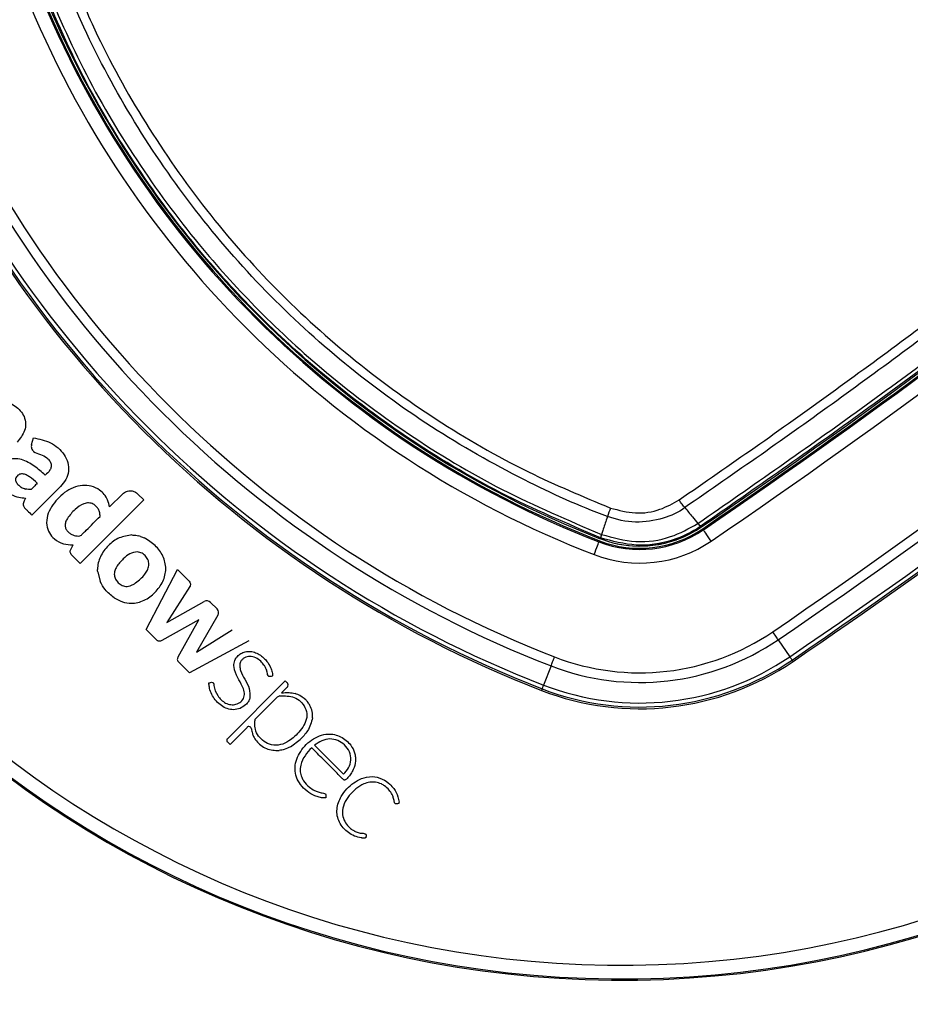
# Paper-space layout 'Wall Base Bracket' of a CAD drawing. Header units: millimetres. Extents: x 1591 to 17407, y 1260 to 16227.
# Tile 28 of 68: x 3478 to 3608, y 10050 to 10194. Entities that reach past the tile are written whole.
import ezdxf

# ---------------------------------------------------------------- set-up
doc = ezdxf.new("R2010")
doc.units = ezdxf.units.MM
doc.layers.add('COMPONENT_GEOMETRY', color=7, linetype='Continuous')
doc.styles.add('SLDTEXTSTYLE1', font='TXT', dxfattribs={"width": 0.75})
doc.dimstyles.new('SLDDIMSTYLE0', dxfattribs={"dimtxt": 100, "dimasz": 6.604, "dimexe": 0, "dimexo": 0.0625, "dimgap": 25, "dimtad": 0, "dimtih": 1, "dimtoh": 1, "dimdec": 0, "dimlfac": 0.5, "dimrnd": 1e-09, "dimzin": 12, "dimdsep": 46, "dimtxsty": 'SLDTEXTSTYLE1', "dimsah": 1, "dimcen": 0.09, "dimadec": 0, "dimazin": 3, "dimtfac": 1, "dimtdec": 0, "dimtofl": 0, "dimtmove": 0, "dimatfit": 3, "dimfxl": 1, "dimfrac": 2, "dimtolj": 1, "dimtzin": 12, "dimarcsym": 0})

# ---------------------------------------------------------------- blocks, each defined once
blk = doc.blocks.new('_D_20')
at = {"layer": 'COMPONENT_GEOMETRY', "color": 7, "ltscale": 2}
for p, q in [((8879.1, 12946.13), (8879.1, 8407.68)), ((3306.77, 9991.36), (3306.77, 8407.68)), ((3306.77, 8414.03), (5945.16, 8414.03)), ((8879.1, 8414.03), (6240.71, 8414.03))]:
    blk.add_line(p, q, dxfattribs=at)
for points in [[(3306.77, 8414.03), (3313.37, 8413.02), (3313.37, 8415.05)], [(8879.1, 8414.03), (8872.5, 8415.05), (8872.5, 8413.02)]]:
    blk.add_solid(points, dxfattribs=at)
at = {"layer": 'COMPONENT_GEOMETRY', "color": 7, "ltscale": 2, "insert": (5945.16, 8463.56), "char_height": 100, "attachment_point": 1, "style": 'SLDTEXTSTYLE1'}
blk.add_mtext('2786', dxfattribs=at)

psp = doc.layouts.new('Wall Base Bracket')

# ---------------------------------------------------------------- linework, layer by layer
at = {"color": 7, "linetype": 'Continuous', "lineweight": 25, "ltscale": 2}
for p, q in [((3479.6, 10132.08), (3479.86, 10133.07)), ((3483.82, 10125.96), (3479.65, 10121.79)), ((3495.99, 10124.01), (3486.71, 10114.73)), ((3492.86, 10124.87), (3490.97, 10122.98)), ((3495.14, 10124.87), (3495.99, 10124.01)), ((3576.94, 10120.57), (3576.94, 10120.58)), ((3577.36, 10120.18), (3577.35, 10120.17)), ((3577.36, 10120.18), (3577.45, 10120.06)), ((3577.63, 10119.79), (3577.73, 10119.64)), ((3495.52, 10118.68), (3495.26, 10118.76)), ((3562.55, 10118.05), (3562.48, 10117.89)), ((3562.71, 10118.48), (3562.66, 10118.36)), ((3562.71, 10118.48), (3562.7, 10118.49)), ((3562.84, 10118.98), (3562.84, 10118.98)), ((3562.84, 10118.98), (3562.86, 10118.98)), ((3485.32, 10116.79), (3485.67, 10117.45)), ((3486.71, 10114.73), (3485.47, 10115.96)), ((3496.33, 10105.1), (3500.93, 10113.85)), ((3500.93, 10113.85), (3502.53, 10112.26)), ((3489.25, 10113.51), (3489.62, 10112.09)), ((3502.73, 10111.35), (3499.37, 10106.13)), ((3499.37, 10106.13), (3504.83, 10109.18)), ((3505.74, 10109.05), (3506.7, 10108.1)), ((3504.04, 10106.49), (3498.63, 10103.47)), ((3501, 10101.1), (3504.04, 10106.49)), ((3506.82, 10107.17), (3503.71, 10101.77)), ((3497.87, 10103.56), (3496.33, 10105.1)), ((3503.71, 10101.77), (3508.91, 10105.03)), ((3588.67, 10103.6), (3590.36, 10101.12)), ((3511.35, 10103.43), (3502.65, 10098.78)), ((3502.65, 10098.78), (3501.03, 10100.41)), ((3555.48, 10099.78), (3554.39, 10096.98)), ((3590.69, 10100.63), (3590.82, 10100.43)), ((3516.66, 10097.59), (3508.19, 10089.12)), ((3516.95, 10096.69), (3516.11, 10095.85)), ((3516.66, 10097.59), (3516.95, 10097.3)), ((3554.18, 10096.43), (3554.09, 10096.2)), ((3515.47, 10095.21), (3512.28, 10092.02)), ((3516.11, 10095.85), (3516.09, 10095.84)), ((3511.07, 10090.81), (3508.58, 10088.32)), ((3508.19, 10088.71), (3508.58, 10088.32)), ((3517.4, 10087.96), (3518.81, 10089.02)), ((3520.93, 10088.2), (3525.18, 10083.96))]:
    psp.add_line(p, q, dxfattribs=at)
at = {"color": 7, "linetype": 'Continuous', "lineweight": 25, "ltscale": 2, "flags": 128}
for points in [[(3578.85, 10117.99), (3578.64, 10118.31), (3578.43, 10118.62), (3578.23, 10118.9), (3578.07, 10119.15), (3577.92, 10119.36), (3577.82, 10119.51), (3577.75, 10119.61), (3577.73, 10119.64)], [(3561.76, 10116.02), (3561.9, 10116.38), (3562.03, 10116.73), (3562.16, 10117.05), (3562.27, 10117.33), (3562.36, 10117.56), (3562.42, 10117.74), (3562.47, 10117.85), (3562.48, 10117.89)], [(3588.67, 10103.6), (3588.58, 10103.72), (3588.49, 10103.85), (3588.4, 10103.99), (3588.3, 10104.13), (3588.2, 10104.28), (3588.09, 10104.44), (3587.98, 10104.6), (3587.87, 10104.76)], [(3555.48, 10099.78), (3555.53, 10099.91), (3555.59, 10100.06), (3555.65, 10100.22), (3555.71, 10100.38), (3555.78, 10100.55), (3555.85, 10100.73), (3555.92, 10100.91), (3555.99, 10101.09)], [(3590.36, 10101.12), (3590.43, 10101.01), (3590.49, 10100.92), (3590.55, 10100.84), (3590.59, 10100.77), (3590.63, 10100.71), (3590.66, 10100.67), (3590.68, 10100.65), (3590.69, 10100.63)], [(3554.18, 10096.43), (3554.19, 10096.44), (3554.2, 10096.48), (3554.22, 10096.52), (3554.24, 10096.58), (3554.27, 10096.66), (3554.31, 10096.75), (3554.35, 10096.86), (3554.39, 10096.98)]]:
    psp.add_lwpolyline(points, dxfattribs=at)
at = {"color": 7, "linetype": 'Continuous', "lineweight": 25, "ltscale": 4}
for centre, radius, start, end in [((3565.77, 10203.9), 150, 91.6933, 358.3067), ((3565.77, 10203.9), 149.82, 91.6649, 358.3351), ((3565.77, 10203.9), 147.82, 92.3895, 357.6105), ((3565.77, 10203.9), 240, 270, 27.9174), ((2982.16, 10993.49), 1057, 304.27645, 314.28092), ((2982.16, 10993.49), 1057.32, 304.27645, 314.28092), ((2982.16, 10993.49), 1057.5, 304.27645, 314.28092), ((2982.16, 10993.49), 1059.5, 304.27645, 314.28092), ((2982.16, 10993.49), 1075.5, 304.27645, 314.28092), ((2982.16, 10993.49), 1076.92, 304.27645, 314.28092), ((2982.16, 10993.49), 1079.92, 304.27645, 314.28092), ((2982.16, 10993.49), 1080.5, 304.27645, 314.28092), ((3614.65, 10252.78), 146.63, 201.1432, 248.8568), ((3614.65, 10252.78), 144.63, 201.1432, 248.8568), ((3614.65, 10252.78), 144.45, 201.1432, 248.8568), ((3614.65, 10252.78), 144.13, 201.1432, 248.8568), ((2982.16, 10993.49), 1080.75, 304.27645, 312.58356), ((3614.65, 10252.78), 162.63, 201.1432, 248.8568), ((3614.65, 10252.78), 164.05, 201.1432, 248.8568), ((3614.65, 10252.78), 167.88, 201.1432, 248.8568), ((3614.65, 10252.78), 167.63, 201.1432, 248.8568), ((3614.65, 10252.78), 167.05, 201.1432, 248.8568), ((3596.83, 10110.28), 34.99, 158.9833, 161.1303), ((3568.43, 10133.28), 16.5, 248.8568, 304.2765), ((3568.43, 10133.28), 16.33, 248.8568, 304.2765), ((3568.43, 10133.28), 16, 248.8568, 304.2765), ((3577.9, 10121.16), 1.12, 211.543, 241.4642), ((3568.43, 10133.28), 18.5, 248.8568, 304.2765), ((3568.43, 10133.28), 16, 248.8568, 289.6032), ((3565.34, 10117.96), 2.68, 157.6648, 168.7082), ((3505.2, 10108.51), 0.769, 45, 119.215), ((3506.16, 10107.55), 0.766, 330.0361, 45), ((3568.43, 10133.28), 35.92, 248.8568, 304.2765), ((3568.43, 10133.28), 34.51, 248.8568, 304.2765), ((3568.43, 10133.28), 38.92, 248.8568, 304.2765), ((3568.43, 10133.28), 39.76, 248.8568, 304.2765), ((3568.43, 10133.28), 39.51, 248.8568, 304.2765), ((3516.65, 10097), 0.431, 315, 45), ((3515.94, 10094.74), 0.662, 97.0879, 135), ((3511.34, 10090.55), 0.374, 9.0556, 135), ((3508.39, 10088.92), 0.288, 135, 225)]:
    psp.add_arc(centre, radius, start, end, dxfattribs=at)
at = {"color": 8, "linetype": 'Continuous', "lineweight": 25, "ltscale": 4}
psp.add_arc((3565.77, 10203.9), 239, 270, 27.8437, dxfattribs=at)
at = {"color": 7, "linetype": 'Continuous', "lineweight": 25, "ltscale": 2}
for points, knots in [([(3574.18, 10124.01), (3577.89, 10126.58), (3589.04, 10134.27), (3607.35, 10147.53), (3629.45, 10164.36), (3651.58, 10182.16), (3673.73, 10201), (3695.43, 10220.43), (3709.46, 10233.89), (3716.47, 10240.62)], [0, 0, 0, 0, 0.0737212, 0.221242, 0.3687625, 0.5262475, 0.6837324, 0.8418662, 1, 1, 1, 1]), ([(3717.46, 10239.6), (3710.44, 10232.86), (3696.4, 10219.39), (3674.67, 10199.94), (3652.5, 10181.08), (3630.34, 10163.26), (3608.23, 10146.43), (3589.89, 10133.16), (3578.73, 10125.45), (3575.01, 10122.89)], [0, 0, 0, 0, 0.158134, 0.316268, 0.473754, 0.631239, 0.778759, 0.92628, 1, 1, 1, 1]), ([(3576.94, 10120.58), (3584.92, 10126.12), (3600.86, 10137.21), (3624.19, 10154.67), (3647.06, 10172.7), (3668.93, 10190.94), (3689.84, 10209.35), (3706.51, 10224.76), (3716.29, 10234.22), (3719.56, 10237.38)], [0, 0, 0, 0, 0.158215, 0.31643, 0.474008, 0.631586, 0.778967, 0.926348, 1, 1, 1, 1]), ([(3719.94, 10236.95), (3716.68, 10233.8), (3706.9, 10224.33), (3690.24, 10208.93), (3669.33, 10190.53), (3647.47, 10172.29), (3624.6, 10154.26), (3601.27, 10136.81), (3585.33, 10125.72), (3577.36, 10120.18)], [0, 0, 0, 0, 0.073651, 0.22103, 0.36841, 0.525988, 0.683566, 0.841783, 1, 1, 1, 1]), ([(3563.72, 10121.6), (3563.72, 10121.6), (3559.57, 10123.11), (3550.79, 10127.11), (3537.84, 10134.45), (3525.18, 10143.71), (3513.6, 10154.3), (3503.31, 10166.15), (3494.4, 10179.06), (3487.9, 10191.11), (3484.64, 10198.87), (3483.47, 10201.85), (3483.47, 10201.85)], [0, 0, 0, 0, 0.0000011, 0.113448, 0.2473372, 0.3816527, 0.5155393, 0.6494313, 0.7837521, 0.9176468, 0.9999989, 1, 1, 1, 1]), ([(3484.7, 10202.3), (3485.9, 10199.36), (3489.05, 10191.64), (3495.53, 10179.73), (3504.33, 10166.94), (3514.52, 10155.21), (3525.99, 10144.71), (3538.55, 10135.58), (3551.32, 10128.18), (3560.13, 10124.51), (3564.17, 10122.83)], [0, 0, 0, 0, 0.082355, 0.216249, 0.35057, 0.484461, 0.618347, 0.752663, 0.886551, 1, 1, 1, 1]), ([(3562.7, 10118.49), (3557.8, 10120.57), (3547.97, 10124.74), (3534.23, 10133), (3522.14, 10142.08), (3511.99, 10151.52), (3502.83, 10161.66), (3494.29, 10173.26), (3486.38, 10186.59), (3482.36, 10196.09), (3480.36, 10200.83)], [0, 0, 0, 0, 0.133261, 0.2669394, 0.4001979, 0.5112298, 0.6130985, 0.7419385, 0.8711577, 1, 1, 1, 1]), ([(3480.85, 10200.97), (3482.85, 10196.25), (3486.85, 10186.79), (3494.73, 10173.52), (3503.23, 10161.97), (3512.35, 10151.87), (3522.45, 10142.47), (3534.5, 10133.44), (3548.18, 10125.21), (3557.96, 10121.06), (3562.84, 10118.98)], [0, 0, 0, 0, 0.1288476, 0.2580722, 0.3869173, 0.4887719, 0.5997883, 0.7330512, 0.8667343, 1, 1, 1, 1]), ([(3475.26, 10138.35), (3475.61, 10138.31), (3476.29, 10138.23), (3477.21, 10137.74), (3477.98, 10137.06), (3478.55, 10136.19), (3478.77, 10135.17), (3478.58, 10133.79), (3477.91, 10132.98), (3477.47, 10132.44)], [0, 0, 0, 0, 0.125362, 0.250199, 0.375861, 0.501046, 0.6263, 0.751146, 1, 1, 1, 1]), ([(3479.86, 10133.07), (3480.72, 10132.9), (3482.45, 10132.55), (3484.19, 10131.05), (3484.97, 10129.48), (3485.06, 10128.18), (3484.66, 10126.93), (3484.1, 10126.28), (3483.82, 10125.96)], [0, 0, 0, 0, 0.25137, 0.506554, 0.630313, 0.753414, 0.876806, 1, 1, 1, 1]), ([(3479.6, 10132.08), (3479.58, 10131.99), (3479.54, 10131.82), (3479.59, 10131.54), (3479.71, 10131.29), (3480.07, 10130.88), (3480.91, 10130.69), (3481.72, 10130.27), (3482.25, 10129.76), (3482.48, 10129.29), (3482.47, 10128.8), (3482.23, 10128.21), (3481.86, 10127.86), (3481.6, 10127.63)], [0, 0, 0, 0, 0.043692, 0.087033, 0.130804, 0.173871, 0.347702, 0.52064, 0.60943, 0.697902, 0.762046, 0.837472, 1, 1, 1, 1]), ([(3481.6, 10127.63), (3481.08, 10128.09), (3480.03, 10129), (3478.48, 10129.87), (3477.08, 10130.1), (3476.03, 10129.83), (3475.22, 10129.12), (3474.77, 10128.28), (3474.67, 10127.45), (3474.9, 10126.53), (3475.51, 10125.56), (3476.56, 10124.77), (3477.65, 10124.38), (3478.37, 10124.31), (3478.69, 10124.28)], [0, 0, 0, 0, 0.1432445, 0.2862998, 0.3585624, 0.42973, 0.5016521, 0.5733303, 0.6211795, 0.6688826, 0.7652222, 0.8510934, 0.9344252, 1, 1, 1, 1]), ([(3480.42, 10126.45), (3480.07, 10126.78), (3479.57, 10127.24), (3478.83, 10127.66), (3478.37, 10127.82), (3477.98, 10127.81), (3477.7, 10127.7), (3477.47, 10127.51), (3477.3, 10127.27), (3477.23, 10126.99), (3477.31, 10126.63), (3477.61, 10126.23), (3478.07, 10125.82), (3478.49, 10125.67), (3478.69, 10125.6)], [0, 0, 0, 0, 0.235346, 0.328382, 0.417623, 0.466597, 0.514368, 0.562572, 0.611928, 0.656748, 0.699406, 0.787981, 0.894127, 1, 1, 1, 1]), ([(3480.42, 10126.45), (3480.25, 10126.29), (3479.95, 10126), (3479.65, 10125.57), (3479.33, 10125.5), (3479.05, 10125.53), (3478.84, 10125.57), (3478.69, 10125.6)], [0, 0, 0, 0, 0.336357, 0.602343, 0.685154, 0.789571, 1, 1, 1, 1]), ([(3490.97, 10122.98), (3490.9, 10123.33), (3490.77, 10123.99), (3490.25, 10124.84), (3489.45, 10125.58), (3488.35, 10126.07), (3486.51, 10126.25), (3484.29, 10125.22), (3482.7, 10123.45), (3481.84, 10121.76), (3481.73, 10120.39), (3482.11, 10119.17), (3482.97, 10118.19), (3484.2, 10117.51), (3485.18, 10117.47), (3485.67, 10117.45)], [0, 0, 0, 0, 0.055259, 0.105084, 0.152353, 0.221467, 0.289225, 0.434772, 0.581098, 0.654681, 0.726143, 0.788399, 0.848465, 0.92497, 1, 1, 1, 1]), ([(3492.86, 10124.87), (3493.05, 10125.02), (3493.43, 10125.31), (3494.1, 10125.37), (3494.7, 10125.23), (3494.99, 10124.99), (3495.14, 10124.87)], [0, 0, 0, 0, 0.283708, 0.557917, 0.775026, 1, 1, 1, 1]), ([(3478.69, 10124.28), (3478.62, 10124.14), (3478.47, 10123.83), (3478.33, 10123.39), (3478.48, 10122.99), (3478.71, 10122.71), (3479.12, 10122.31), (3479.43, 10122), (3479.65, 10121.79)], [0, 0, 0, 0, 0.153808, 0.342505, 0.433346, 0.55862, 0.702767, 1, 1, 1, 1]), ([(3564.17, 10122.83), (3565.37, 10122.51), (3567.75, 10121.86), (3571.32, 10122.4), (3573.27, 10123.5), (3574.18, 10124.01)], [0, 0, 0, 0, 0.355481, 0.702202, 1, 1, 1, 1]), ([(3575.01, 10122.89), (3574.95, 10122.96), (3574.83, 10123.11), (3574.62, 10123.39), (3574.4, 10123.69), (3574.25, 10123.91), (3574.18, 10124.01)], [0, 0, 0, 0, 0.249977, 0.499968, 0.749992, 1, 1, 1, 1]), ([(3489.6, 10121.61), (3489.59, 10121.79), (3489.58, 10122.15), (3489.38, 10122.66), (3489.06, 10123.09), (3488.58, 10123.46), (3487.93, 10123.63), (3486.95, 10123.4), (3485.87, 10122.6), (3485.01, 10121.64), (3484.52, 10120.76), (3484.51, 10120.35), (3484.5, 10120.14)], [0, 0, 0, 0, 0.067035, 0.13386, 0.200695, 0.268057, 0.35526, 0.441722, 0.633831, 0.8463, 0.924416, 1, 1, 1, 1]), ([(3575.01, 10122.89), (3575.01, 10122.89), (3574.1, 10122.16), (3571.71, 10121.15), (3567.79, 10120.52), (3565.04, 10121.12), (3563.72, 10121.6), (3563.72, 10121.6)], [0, 0, 0, 0, 0.000006, 0.297986, 0.644686, 0.99999, 1, 1, 1, 1]), ([(3575.01, 10122.89), (3575.39, 10122.43), (3576.03, 10121.66), (3576.67, 10120.89), (3576.94, 10120.57)], [0, 0, 0, 0, 0.586944, 1, 1, 1, 1]), ([(3484.5, 10120.14), (3484.54, 10119.98), (3484.63, 10119.66), (3484.97, 10119.29), (3485.37, 10119), (3485.81, 10118.82), (3486.23, 10118.74), (3486.7, 10118.7), (3487.12, 10119.13), (3488.07, 10120.08), (3488.92, 10120.93), (3489.6, 10121.61)], [0, 0, 0, 0, 0.069768, 0.142093, 0.215677, 0.285557, 0.344021, 0.404727, 0.476993, 0.588012, 1, 1, 1, 1]), ([(3563.72, 10121.6), (3563.69, 10121.5), (3563.46, 10120.81), (3563.16, 10119.94), (3562.9, 10119.17), (3562.84, 10118.98)], [0, 0, 0, 0, 0.115621, 0.789136, 1, 1, 1, 1]), ([(3577.35, 10120.17), (3577.35, 10120.17), (3576.07, 10119.3), (3573.04, 10117.85), (3567.88, 10117.05), (3564.44, 10118), (3562.71, 10118.48)], [0, 0, 0, 0, 0.001845, 0.303948, 0.651979, 1, 1, 1, 1]), ([(3562.86, 10118.98), (3564.52, 10118.52), (3567.83, 10117.61), (3572.84, 10118.3), (3575.64, 10119.85), (3576.94, 10120.57)], [0, 0, 0, 0, 0.348471, 0.69715, 1, 1, 1, 1]), ([(3577.35, 10120.17), (3577.32, 10120.19), (3577.28, 10120.2), (3577.18, 10120.3), (3577.1, 10120.38), (3577.01, 10120.49), (3576.94, 10120.57)], [0, 0, 0, 0, 0.49908, 0.556471, 0.659175, 1, 1, 1, 1]), ([(3494.26, 10118.89), (3493.62, 10118.8), (3492.33, 10118.61), (3490.73, 10117.39), (3489.56, 10115.81), (3489.23, 10114.5), (3489.23, 10113.86), (3489.23, 10113.86)], [0, 0, 0, 0, 0.244686, 0.498213, 0.7526768, 0.9982374, 1, 1, 1, 1]), ([(3491.65, 10109.72), (3492.05, 10109.5), (3492.83, 10109.07), (3494.37, 10108.82), (3496.1, 10109.26), (3497.69, 10110.43), (3498.86, 10112.03), (3499.35, 10113.96), (3498.87, 10115.86), (3497.71, 10117.46), (3496.59, 10118.14), (3496.02, 10118.49)], [0, 0, 0, 0, 0.083124, 0.164854, 0.282005, 0.403608, 0.525316, 0.642843, 0.759976, 0.877271, 1, 1, 1, 1]), ([(3494.26, 10118.89), (3494.45, 10118.88), (3494.79, 10118.86), (3495.11, 10118.79), (3495.26, 10118.76)], [0, 0, 0, 0, 0.558378, 1, 1, 1, 1]), ([(3495.52, 10118.68), (3495.61, 10118.65), (3495.78, 10118.59), (3495.95, 10118.52), (3496.02, 10118.49)], [0, 0, 0, 0, 0.555954, 1, 1, 1, 1]), ([(3562.84, 10118.98), (3562.8, 10118.85), (3562.72, 10118.61), (3562.69, 10118.5), (3562.7, 10118.49), (3562.7, 10118.49)], [0, 0, 0, 0, 0.499234, 0.896958, 1, 1, 1, 1]), ([(3485.47, 10115.96), (3485.41, 10116.03), (3485.3, 10116.16), (3485.23, 10116.39), (3485.24, 10116.6), (3485.29, 10116.72), (3485.32, 10116.79)], [0, 0, 0, 0, 0.299403, 0.563238, 0.771186, 1, 1, 1, 1]), ([(3495.05, 10116.43), (3494.67, 10116.37), (3493.88, 10116.25), (3492.89, 10115.34), (3492.13, 10114.51), (3491.72, 10113.66), (3491.64, 10113.03), (3491.84, 10112.41), (3492.12, 10112.09), (3492.26, 10111.93)], [0, 0, 0, 0, 0.177979, 0.367099, 0.61157, 0.706367, 0.804228, 0.900755, 1, 1, 1, 1]), ([(3492.26, 10111.93), (3492.44, 10111.77), (3492.81, 10111.46), (3493.47, 10111.33), (3494, 10111.45), (3494.42, 10111.65), (3495.18, 10112.15), (3495.94, 10112.83), (3496.53, 10113.74), (3496.77, 10114.42), (3496.7, 10115.15), (3496.32, 10115.77), (3495.76, 10116.27), (3495.29, 10116.38), (3495.05, 10116.43)], [0, 0, 0, 0, 0.081417, 0.162242, 0.213219, 0.264534, 0.315639, 0.520137, 0.601386, 0.678844, 0.757651, 0.838976, 0.920889, 1, 1, 1, 1]), ([(3489.25, 10113.51), (3489.24, 10113.57), (3489.23, 10113.69), (3489.23, 10113.81), (3489.23, 10113.86)], [0, 0, 0, 0, 0.5595889, 1, 1, 1, 1]), ([(3502.53, 10112.26), (3502.6, 10112.18), (3502.72, 10112.03), (3502.81, 10111.75), (3502.79, 10111.55), (3502.77, 10111.42), (3502.74, 10111.38), (3502.73, 10111.35)], [0, 0, 0, 0, 0.317781, 0.593543, 0.841545, 0.928542, 1, 1, 1, 1]), ([(3491.65, 10109.72), (3491.18, 10110.09), (3490.34, 10110.74), (3489.84, 10111.68), (3489.62, 10112.09)], [0, 0, 0, 0, 0.5636447, 1, 1, 1, 1]), ([(3498.63, 10103.47), (3498.56, 10103.43), (3498.42, 10103.37), (3498.2, 10103.37), (3498.01, 10103.44), (3497.92, 10103.52), (3497.87, 10103.56)], [0, 0, 0, 0, 0.302016, 0.564406, 0.770932, 1, 1, 1, 1]), ([(3501, 10101.1), (3500.97, 10101.03), (3500.9, 10100.91), (3500.87, 10100.71), (3500.92, 10100.54), (3500.99, 10100.45), (3501.03, 10100.41)], [0, 0, 0, 0, 0.300103, 0.558345, 0.763089, 1, 1, 1, 1]), ([(3510.05, 10093.58), (3509.73, 10093.49), (3509.12, 10093.31), (3508.15, 10093.5), (3507.3, 10093.95), (3506.57, 10094.6), (3506, 10095.39), (3505.69, 10096.1), (3505.56, 10096.65), (3505.52, 10096.95), (3505.49, 10097.15), (3505.48, 10097.24), (3505.49, 10097.28), (3505.49, 10097.3), (3505.5, 10097.3), (3505.52, 10097.31), (3505.6, 10097.32), (3505.77, 10097.36), (3505.96, 10097.41), (3506.11, 10097.33), (3506.16, 10097.26), (3506.21, 10097.16), (3506.23, 10097.06), (3506.24, 10096.98), (3506.24, 10096.95), (3506.24, 10096.93), (3506.24, 10096.92), (3506.24, 10096.92), (3506.24, 10096.92), (3506.24, 10096.92), (3506.24, 10096.92), (3506.24, 10096.92), (3506.31, 10096.4), (3506.68, 10095.37), (3507.67, 10094.41), (3508.68, 10094.07), (3509.48, 10094.13), (3510.2, 10094.51), (3510.71, 10095.19), (3510.69, 10096.05), (3510.32, 10097), (3509.67, 10098.11), (3509.12, 10099.3), (3509.16, 10100.38), (3509.5, 10101.04), (3510.01, 10101.52), (3510.64, 10101.83), (3511.37, 10101.94), (3512.15, 10101.81), (3512.87, 10101.46), (3513.49, 10100.98), (3514.06, 10100.36), (3514.51, 10099.65), (3514.7, 10098.96), (3514.79, 10098.57), (3514.79, 10098.39), (3514.78, 10098.34), (3514.76, 10098.31), (3514.74, 10098.3), (3514.64, 10098.25), (3514.53, 10098.24), (3514.43, 10098.23)], [0, 0, 0, 0, 0.0342373, 0.0673256, 0.1012011, 0.1359257, 0.1705259, 0.2037157, 0.2183303, 0.2298151, 0.236233, 0.2395695, 0.2401386, 0.2405685, 0.2408297, 0.2411133, 0.243357, 0.2495361, 0.2597281, 0.2630388, 0.2660662, 0.2691163, 0.274461, 0.2768192, 0.2778346, 0.2782747, 0.2784669, 0.2785514, 0.2785883, 0.2786046, 0.2786116, 0.2786148, 0.2786174, 0.3344856, 0.3908106, 0.4187063, 0.445826, 0.474063, 0.5028122, 0.5310467, 0.5612266, 0.6108306, 0.6687898, 0.6966306, 0.7229047, 0.7463592, 0.7700558, 0.7959329, 0.8240664, 0.852264, 0.8808, 0.9062487, 0.9424684, 0.9684943, 0.982247, 0.9849151, 0.9869383, 0.9878633, 0.9884616, 0.9891621, 1, 1, 1, 1]), ([(3514.43, 10098.23), (3514.41, 10098.23), (3514.36, 10098.22), (3514.3, 10098.22), (3514.24, 10098.25), (3514.18, 10098.3), (3514.03, 10098.54), (3514.03, 10099), (3513.79, 10099.51), (3513.5, 10100), (3513.05, 10100.51), (3512.36, 10101.01), (3511.63, 10101.19), (3511.06, 10101.12), (3510.68, 10100.97), (3510.35, 10100.73), (3510.06, 10100.34), (3509.96, 10099.75), (3510.17, 10098.85), (3510.75, 10097.81), (3511.51, 10096.52), (3511.48, 10095.52), (3511.47, 10095.02)], [0, 0, 0, 0, 0.005665, 0.010602, 0.015221, 0.022266, 0.030024, 0.086911, 0.133975, 0.169674, 0.231566, 0.306759, 0.381454, 0.416521, 0.45116, 0.485181, 0.518824, 0.571644, 0.630343, 0.750483, 0.875235, 1, 1, 1, 1]), ([(3511.47, 10095.02), (3511.41, 10094.86), (3511.27, 10094.52), (3510.79, 10093.99), (3510.33, 10093.74), (3510.05, 10093.58)], [0, 0, 0, 0, 0.245085, 0.528778, 1, 1, 1, 1]), ([(3515.85, 10095.4), (3516.58, 10095.41), (3517.68, 10095.43), (3518.92, 10094.63), (3519.61, 10093.72), (3519.93, 10092.54), (3519.43, 10090.95), (3518.36, 10089.76), (3517.13, 10088.73), (3515.99, 10088.2), (3514.66, 10088.16), (3513.54, 10088.69), (3512.7, 10089.49), (3512.25, 10090.45), (3512.16, 10091.32), (3512.24, 10091.82), (3512.28, 10092.02)], [0, 0, 0, 0, 0.119879, 0.180274, 0.241841, 0.310164, 0.37791, 0.514936, 0.573811, 0.649827, 0.722501, 0.790954, 0.853169, 0.915803, 0.965847, 1, 1, 1, 1]), ([(3516.09, 10095.84), (3516.47, 10095.88), (3517.14, 10095.95), (3517.79, 10095.81), (3518.08, 10095.74)], [0, 0, 0, 0, 0.562723, 1, 1, 1, 1]), ([(3519.69, 10094.78), (3519.3, 10095.1), (3518.81, 10095.5), (3518.21, 10095.7), (3518.08, 10095.74)], [0, 0, 0, 0, 0.7776031, 1, 1, 1, 1]), ([(3519.69, 10094.78), (3519.74, 10094.73), (3519.83, 10094.63), (3519.91, 10094.52), (3519.95, 10094.48)], [0, 0, 0, 0, 0.559967, 1, 1, 1, 1]), ([(3520.65, 10092.18), (3520.64, 10092.49), (3520.63, 10093.12), (3520.34, 10093.91), (3520.06, 10094.32), (3519.95, 10094.48)], [0, 0, 0, 0, 0.382512, 0.771945, 1, 1, 1, 1]), ([(3520.65, 10092.18), (3520.45, 10091.52), (3520.09, 10090.32), (3519.21, 10089.43), (3518.81, 10089.02)], [0, 0, 0, 0, 0.545096, 1, 1, 1, 1]), ([(3511.7, 10090.61), (3511.74, 10090.38), (3511.81, 10089.99), (3512.04, 10089.38), (3512.45, 10088.78), (3513.06, 10088.15), (3514.17, 10087.51), (3515.13, 10087.46), (3515.77, 10087.42)], [0, 0, 0, 0, 0.12087, 0.20658, 0.341115, 0.503027, 0.667689, 1, 1, 1, 1]), ([(3518.88, 10082.45), (3518.65, 10082.8), (3518.21, 10083.48), (3518.02, 10084.7), (3518.18, 10085.91), (3518.89, 10087.45), (3520.35, 10089.08), (3522.66, 10090.07), (3524.82, 10089.55), (3526.17, 10088.43), (3526.76, 10087.29), (3526.92, 10086.48), (3526.93, 10085.65), (3526.7, 10084.81), (3526.25, 10084.03), (3525.89, 10083.58), (3525.63, 10083.26), (3525.45, 10083.13), (3525.31, 10083.11), (3525.21, 10083.14), (3525.05, 10083.27), (3524.71, 10083.58), (3524.28, 10084.07), (3523.65, 10084.69), (3522.96, 10085.39), (3522.17, 10086.18), (3521.38, 10086.97), (3520.82, 10087.52), (3520.53, 10087.81), (3520.51, 10087.84)], [0, 0, 0, 0, 0.046957, 0.091804, 0.13694, 0.183846, 0.282794, 0.38056, 0.452316, 0.524836, 0.572886, 0.595668, 0.618185, 0.666323, 0.693127, 0.720561, 0.731374, 0.740912, 0.744113, 0.747417, 0.751658, 0.767656, 0.800048, 0.825979, 0.868467, 0.910955, 0.953444, 0.995932, 1, 1, 1, 1]), ([(3517.4, 10087.96), (3517.11, 10087.82), (3516.59, 10087.56), (3516.02, 10087.47), (3515.77, 10087.42)], [0, 0, 0, 0, 0.557714, 1, 1, 1, 1]), ([(3520.51, 10087.84), (3520.17, 10087.46), (3519.48, 10086.72), (3518.88, 10085.49), (3518.79, 10084.37), (3519, 10083.59), (3519.43, 10082.8), (3520.06, 10082.13), (3520.83, 10081.63), (3521.46, 10081.35), (3521.97, 10081.25), (3522.34, 10081.19), (3522.51, 10081.09), (3522.59, 10080.99), (3522.6, 10080.9), (3522.6, 10080.77), (3522.57, 10080.66), (3522.57, 10080.56), (3522.57, 10080.53), (3522.56, 10080.52), (3522.55, 10080.51), (3522.52, 10080.51), (3522.48, 10080.5), (3522.41, 10080.5), (3522.34, 10080.5), (3522.3, 10080.51), (3522.29, 10080.51), (3522.28, 10080.51), (3522.28, 10080.51), (3522.28, 10080.51), (3522.28, 10080.51), (3522.28, 10080.51), (3522.28, 10080.51), (3522.06, 10080.5), (3521.61, 10080.59), (3520.77, 10080.89), (3519.78, 10081.45), (3519.18, 10082.11), (3518.88, 10082.45)], [0, 0, 0, 0, 0.1074467, 0.2134966, 0.2834831, 0.3426089, 0.3826022, 0.4732625, 0.5337413, 0.5753989, 0.6191233, 0.6448717, 0.6535663, 0.6615483, 0.6701228, 0.6735254, 0.6891146, 0.6929592, 0.6941918, 0.6952452, 0.6963061, 0.6977036, 0.7004944, 0.7065013, 0.7122563, 0.7142176, 0.7149065, 0.7151699, 0.7152778, 0.7153239, 0.7153436, 0.7153526, 0.7153562, 0.7153592, 0.7628267, 0.8103754, 0.9052289, 1, 1, 1, 1]), ([(3525.18, 10083.96), (3525.44, 10084.26), (3525.96, 10084.86), (3526.34, 10086.05), (3526.1, 10087.29), (3525.35, 10088.27), (3524.36, 10088.95), (3523.16, 10089.2), (3521.95, 10088.9), (3521.27, 10088.43), (3520.93, 10088.2)], [0, 0, 0, 0, 0.124214, 0.247776, 0.374538, 0.501893, 0.623019, 0.743732, 0.871568, 1, 1, 1, 1]), ([(3528.42, 10074.74), (3528.42, 10074.72), (3528.41, 10074.7), (3528.39, 10074.68), (3528.38, 10074.66), (3528.35, 10074.66), (3528.32, 10074.66), (3528.23, 10074.65), (3528.07, 10074.65), (3527.91, 10074.65), (3527.81, 10074.66), (3527.76, 10074.67), (3527.74, 10074.67), (3527.73, 10074.67), (3527.73, 10074.67), (3527.72, 10074.67), (3527.72, 10074.68), (3527.72, 10074.68), (3527.39, 10074.73), (3526.74, 10074.91), (3525.85, 10075.42), (3525.1, 10076.11), (3524.34, 10077.21), (3524.03, 10078.91), (3524.67, 10080.6), (3525.61, 10081.85), (3526.62, 10082.72), (3527.84, 10083.43), (3529.32, 10083.73), (3530.81, 10083.38), (3531.85, 10082.64), (3532.64, 10081.77), (3533.06, 10080.97), (3533.2, 10080.28), (3533.29, 10079.96), (3533.26, 10079.78), (3533.25, 10079.72), (3533.25, 10079.71), (3533.24, 10079.7), (3533.23, 10079.69), (3533.22, 10079.69), (3533.2, 10079.69), (3533.09, 10079.68), (3532.98, 10079.66), (3532.89, 10079.64)], [0, 0, 0, 0, 0.001925, 0.003204, 0.004194, 0.005094, 0.006322, 0.009266, 0.018658, 0.028273, 0.032505, 0.034367, 0.035186, 0.035546, 0.035705, 0.035775, 0.035805, 0.035819, 0.03583, 0.084128, 0.133516, 0.183, 0.231293, 0.325446, 0.419885, 0.485304, 0.550425, 0.612608, 0.688659, 0.762973, 0.828202, 0.870155, 0.93421, 0.955086, 0.973814, 0.980779, 0.981612, 0.982216, 0.982672, 0.983038, 0.983475, 0.984049, 0.986175, 1, 1, 1, 1]), ([(3532.89, 10079.64), (3532.85, 10079.65), (3532.79, 10079.65), (3532.71, 10079.68), (3532.65, 10079.75), (3532.6, 10079.84), (3532.55, 10080.13), (3532.47, 10080.53), (3532.22, 10081.1), (3531.83, 10081.71), (3531.27, 10082.21), (3530.6, 10082.62), (3529.86, 10082.85), (3528.97, 10082.83), (3527.53, 10082.38), (3526.2, 10081.25), (3525.2, 10079.7), (3524.91, 10078.42), (3525.18, 10077.3), (3525.68, 10076.5), (3526.25, 10075.97), (3526.66, 10075.73), (3526.94, 10075.59), (3527.26, 10075.46), (3527.72, 10075.31), (3528.15, 10075.36), (3528.36, 10075.26), (3528.42, 10075.21), (3528.44, 10075.14), (3528.46, 10075.03), (3528.47, 10074.89), (3528.44, 10074.78), (3528.42, 10074.74)], [0, 0, 0, 0, 0.005727, 0.010392, 0.014635, 0.021189, 0.028431, 0.06432, 0.090811, 0.135438, 0.187371, 0.21842, 0.269205, 0.318569, 0.368688, 0.525398, 0.605831, 0.684211, 0.741875, 0.79985, 0.843757, 0.87417, 0.88074, 0.89832, 0.93228, 0.964359, 0.968345, 0.972157, 0.97626, 0.981046, 0.991376, 1, 1, 1, 1])]:
    psp.add_open_spline(points, degree=3, knots=knots, dxfattribs=at)

# ---------------------------------------------------------------- dimensions: what is measured, and where the dimension line sits
at = {"layer": 'COMPONENT_GEOMETRY', "color": 7, "ltscale": 2}
dim = psp.add_linear_dim(base=(3306.77, 8414.03), p1=(8879.1, 12948.67), p2=(3306.77, 9993.9), dimstyle='SLDDIMSTYLE0', dxfattribs=at)
dim.commit()
dim.dimension.update_dxf_attribs({"geometry": '_D_20', "text_midpoint": (6092.94, 8414.03), "dimtype": 160})

doc.saveas('drawing.dxf')
